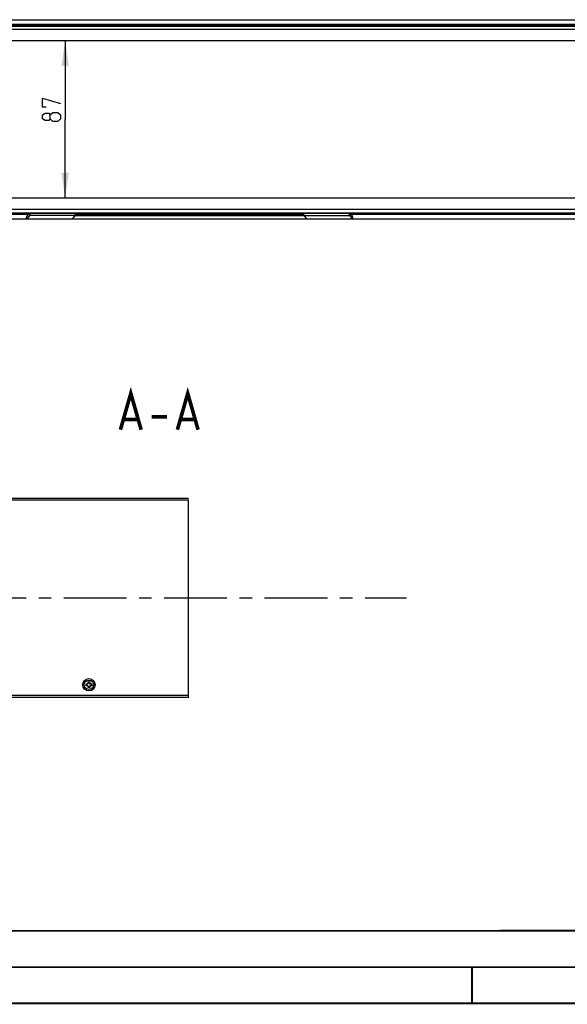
# Model space of a CAD drawing. Header units: millimetres. Extents: x 0 to 420, y 0 to 297.
# Tile 3 of 50: x 148 to 223, y 0 to 136. Entities that reach past the tile are written whole.
import ezdxf

# ---------------------------------------------------------------- set-up
doc = ezdxf.new("R2010")
doc.units = ezdxf.units.MM
doc.header["$LTSCALE"] = 23.1
doc.linetypes.add('CENTER', pattern=[0.6, 0.375, -0.075, 0.075, -0.075])
doc.layers.get('0').update_dxf_attribs({"linetype": 'CONTINUOUS'})
for name, color, linetype in [('02___PRT_ALL_AXES', 7, 'CONTINUOUS'), ('02__ASM_ALL_AXES', 7, 'CONTINUOUS'), ('DIM_PILOTEES', 7, 'CONTINUOUS')]:
    doc.layers.add(name, color=color, linetype=linetype)
doc.styles.get("Standard").update_dxf_attribs({"font": 'txt', "width": 0.7})
doc.dimstyles.new('DIMSTYLE_7', dxfattribs={"dimtxt": 2.5, "dimasz": 3.5, "dimexe": 2, "dimexo": 0, "dimtad": 1, "dimlfac": 4, "dimdsep": 46, "dimtxsty": 'Standard', "dimblk": '_FILLED', "dimblk1": '_FILLED', "dimblk2": '_FILLED', "dimcen": 0.09, "dimazin": 2, "dimtp": 0.3, "dimtm": 0.3, "dimtfac": 1, "dimtofl": 0, "dimtmove": 0, "dimatfit": 3, "dimldrblk": '_FILLED', "dimfxl": 0, "dimtolj": 1, "dimarcsym": 0})
pattern_1 = [(325, (0, 0), (0.09485381, 0.13546528), [])]
pattern_2 = [(45, (0, 0), (-5.9397, 5.9397), [])]

# ---------------------------------------------------------------- blocks, each defined once
blk = doc.blocks.new('_FILLED')
at = {"color": 0, "linetype": 'ByBlock'}
blk.add_solid([(0, 0), (-1, 0.143), (-1, -0.143)], dxfattribs=at)
blk = doc.blocks.new('*D14')
at = {"layer": 'DIM_PILOTEES', "color": 2, "linetype": 'Continuous'}
for p in [(153.85, 132.83), (153.85, 111.08)]:
    blk.add_line(p, (153.85, 121.95), dxfattribs=at)
at = {"layer": 'DIM_PILOTEES', "color": 2, "linetype": 'Continuous', "xscale": 3.5, "yscale": 3.5, "zscale": 3.5}
for p, rotation in [((153.85, 132.83), 90), ((153.85, 111.08), 270)]:
    blk.add_blockref('_FILLED', p, dxfattribs=dict(at, rotation=rotation))
at = {"layer": 'DIM_PILOTEES', "color": 2, "linetype": 'Continuous', "insert": (150.73, 123.63), "char_height": 2.5, "width": 5.8929, "attachment_point": 2, "rotation": 90, "line_spacing_factor": 0.9}
blk.add_mtext('{\\ftxt;\\W0.0001;\\H0.0001;\\~}{\\ftxt;\\W1.5714285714;\\H2.5; }{\\ftxt;\\W0.0001;\\H0.0001;\\~}', dxfattribs=at)

msp = doc.modelspace()

# ---------------------------------------------------------------- hatches: boundary and pattern name
at = {"linetype": 'Continuous'}
h = msp.add_hatch(dxfattribs=at)
h.set_pattern_fill('DEFAULT__13', color=2, scale=8.4, angle=45, style=0, pattern_type=0)
h.set_pattern_definition(pattern_2)
edge = h.paths.add_edge_path()
edge.add_line((170.8949, 59.7052), (170.8949, 42.8302))
edge.add_line((170.8949, 59.7052), (170.8949, 42.8302))
edge.add_line((170.8949, 42.2052), (170.8949, 42.8302))
edge.add_line((170.8949, 42.7052), (170.8949, 42.2052))
edge.add_line((170.8949, 42.7052), (170.8949, 45.0802))
edge.add_line((170.8949, 42.7052), (170.8949, 45.0802))
edge.add_line((170.8949, 42.7052), (170.8949, 42.8302))
edge = h.paths.add_edge_path()
edge.add_line((170.8949, 69.7052), (170.8949, 69.2052))
edge.add_line((170.8949, 67.5802), (170.8949, 69.2052))
edge.add_line((170.8949, 67.5802), (170.8949, 69.2052))
edge.add_line((170.8949, 69.2052), (170.8949, 69.7052))
h = msp.add_hatch(dxfattribs=at)
h.set_pattern_fill('DEFAULT__15', color=2, scale=0.219331, angle=5, style=0, pattern_type=0)
h.set_pattern_definition([(5, (0, 0), (-0.01911595, 0.21849633), [])])
h.paths.add_polyline_path([(170.8949, 69.4552), (170.8949, 42.4552)])
h = msp.add_hatch(dxfattribs=at)
h.set_pattern_fill('DEFAULT__14', color=2, scale=0.911979, angle=245, style=0, pattern_type=0)
h.set_pattern_definition([(245, (0, 0), (0.826534, -0.385419), [])])
edge = h.paths.add_edge_path()
edge.add_line((170.8949, 69.1013), (170.8949, 67.7068))
edge.add_line((170.8949, 67.502), (170.8949, 67.7068))
edge.add_line((170.8949, 67.502), (170.8949, 68.0756))
edge.add_line((170.8949, 68.0756), (170.8949, 67.8708))
edge.add_line((170.8949, 68.6917), (170.8949, 67.8708))
edge.add_line((170.8949, 68.7052), (170.8949, 68.6917))
edge.add_line((170.8949, 68.7052), (170.8949, 69.2052))
edge.add_line((170.8949, 69.2052), (170.8949, 69.1013))
edge = h.paths.add_edge_path()
edge.add_line((170.8949, 61.3831), (170.8949, 60.0563))
edge.add_line((170.8949, 59.5853), (170.8949, 60.0563))
edge.add_line((170.8949, 59.5853), (170.8949, 54.8846))
edge.add_line((170.8949, 59.5853), (170.8949, 54.8846))
edge.add_line((170.8949, 59.5853), (170.8949, 59.6467))
edge.add_line((170.8949, 60.3999), (170.8949, 59.6467))
edge.add_line((170.8949, 60.6047), (170.8949, 60.3999))
edge.add_line((170.8949, 60.6047), (170.8949, 61.1783))
edge.add_line((170.8949, 61.1783), (170.8949, 61.3831))
h = msp.add_hatch(dxfattribs=at)
h.set_pattern_fill('DEFAULT__1', color=2, scale=2.143649, angle=285, style=0, pattern_type=0)
h.set_pattern_definition([(285, (0, 0), (2.070606, 0.554817), [])])
edge = h.paths.add_edge_path()
edge.add_line((170.8949, 42.9552), (170.8949, 43.4925))
edge.add_line((170.8949, 43.4925), (170.8949, 43.8243))
edge.add_line((170.8949, 44.1943), (170.8949, 43.8243))
edge.add_line((170.8949, 46.4893), (170.8949, 44.1943))
edge.add_line((170.8949, 46.4893), (170.8949, 46.6398))
edge.add_line((170.8949, 46.6398), (170.8949, 46.646))
edge.add_line((170.8949, 46.646), (170.8949, 44.4894))
edge.add_line((170.8949, 44.4894), (170.8949, 44.3035))
edge.add_line((170.8949, 43.9897), (170.8949, 44.3035))
edge.add_line((170.8949, 43.4752), (170.8949, 43.9897))
edge.add_line((170.8949, 43.9881), (170.8949, 43.4752))
edge.add_line((170.8949, 44.2052), (170.8949, 43.9881))
edge.add_line((170.8949, 43.466), (170.8949, 44.2052))
edge.add_line((170.8949, 43.4599), (170.8949, 43.466))
edge.add_line((170.8949, 43.4599), (170.8949, 43.9721))
edge.add_line((170.8949, 43.5459), (170.8949, 43.9721))
edge.add_line((170.8949, 43.4562), (170.8949, 43.5461))
edge.add_line((170.8949, 43.4552), (170.8949, 43.4562))
edge.add_line((170.8949, 43.4552), (170.8949, 43.0314))
edge.add_line((170.8949, 42.9564), (170.8949, 43.0314))
edge = h.paths.add_edge_path()
edge.add_line((170.8949, 68.0862), (170.8949, 68.418))
edge.add_line((170.8949, 68.418), (170.8949, 68.9552))
edge.add_line((170.8949, 68.9552), (170.8949, 68.8302))
edge.add_line((170.8949, 68.8302), (170.8949, 68.4552))
edge.add_line((170.8949, 68.4543), (170.8949, 68.4552))
edge.add_line((170.8949, 68.3646), (170.8949, 68.4543))
edge.add_line((170.8949, 67.9384), (170.8949, 68.3646))
edge.add_line((170.8949, 67.9384), (170.8949, 68.4506))
edge.add_line((170.8949, 68.4506), (170.8949, 68.4445))
edge.add_line((170.8949, 67.7052), (170.8949, 68.4445))
edge.add_line((170.8949, 67.9224), (170.8949, 67.7052))
edge.add_line((170.8949, 68.4353), (170.8949, 67.9224))
edge.add_line((170.8949, 67.9208), (170.8949, 68.4353))
edge.add_line((170.8949, 67.607), (170.8949, 67.9208))
edge.add_line((170.8949, 67.607), (170.8949, 67.4211))
edge.add_line((170.8949, 67.4211), (170.8949, 65.2644))
edge.add_line((170.8949, 65.2707), (170.8949, 65.2644))
edge.add_line((170.8949, 65.4212), (170.8949, 65.2707))
edge.add_line((170.8949, 67.7162), (170.8949, 65.4212))
edge.add_line((170.8949, 68.0862), (170.8949, 67.7162))
edge = h.paths.add_edge_path()
edge.add_line((170.8949, 64.1325), (170.8949, 63.8221))
edge.add_line((170.8949, 64.1325), (170.8949, 64.2355))
edge.add_line((170.8949, 64.2355), (170.8949, 64.2426))
edge.add_line((170.8949, 64.2426), (170.8949, 63.6697))
edge.add_line((170.8949, 63.676), (170.8949, 63.6697))
edge.add_line((170.8949, 63.676), (170.8949, 63.8221))
edge = h.paths.add_edge_path()
edge.add_line((170.8949, 62.5236), (170.8949, 62.2221))
edge.add_line((170.8949, 62.631), (170.8949, 62.5236))
edge.add_line((170.8949, 62.631), (170.8949, 62.6552))
edge.add_line((170.8949, 62.6552), (170.8949, 62.0552))
edge.add_line((170.8949, 62.0803), (170.8949, 62.0552))
edge.add_line((170.8949, 62.0803), (170.8949, 62.2221))
edge = h.paths.add_edge_path()
edge.add_line((170.8949, 60.9158), (170.8949, 60.6211))
edge.add_line((170.8949, 61.0275), (170.8949, 60.9158))
edge.add_line((170.8949, 61.0275), (170.8949, 61.0552))
edge.add_line((170.8949, 61.0552), (170.8949, 50.8552))
edge.add_line((170.8949, 50.883), (170.8949, 50.8552))
edge.add_line((170.8949, 50.883), (170.8949, 50.9947))
edge.add_line((170.8949, 51.2894), (170.8949, 50.9947))
edge.add_line((170.8949, 51.4269), (170.8949, 51.2894))
edge.add_line((170.8949, 51.4269), (170.8949, 51.4465))
edge.add_line((170.8949, 52.464), (170.8949, 51.4465))
edge.add_line((170.8949, 52.4855), (170.8949, 52.464))
edge.add_line((170.8949, 52.4855), (170.8949, 52.6015))
edge.add_line((170.8949, 52.8914), (170.8949, 52.6015))
edge.add_line((170.8949, 52.8914), (170.8949, 53.0246))
edge.add_line((170.8949, 53.0246), (170.8949, 53.0465))
edge.add_line((170.8949, 54.064), (170.8949, 53.0465))
edge.add_line((170.8949, 54.078), (170.8949, 54.064))
edge.add_line((170.8949, 54.078), (170.8949, 54.203))
edge.add_line((170.8949, 54.5075), (170.8949, 54.203))
edge.add_line((170.8949, 54.6325), (170.8949, 54.5075))
edge.add_line((170.8949, 54.6325), (170.8949, 54.6465))
edge.add_line((170.8949, 55.664), (170.8949, 54.6465))
edge.add_line((170.8949, 55.678), (170.8949, 55.664))
edge.add_line((170.8949, 55.678), (170.8949, 55.803))
edge.add_line((170.8949, 56.1075), (170.8949, 55.803))
edge.add_line((170.8949, 56.2325), (170.8949, 56.1075))
edge.add_line((170.8949, 56.2325), (170.8949, 56.2465))
edge.add_line((170.8949, 57.264), (170.8949, 56.2465))
edge.add_line((170.8949, 57.278), (170.8949, 57.264))
edge.add_line((170.8949, 57.278), (170.8949, 57.403))
edge.add_line((170.8949, 57.7075), (170.8949, 57.403))
edge.add_line((170.8949, 57.8325), (170.8949, 57.7075))
edge.add_line((170.8949, 57.8325), (170.8949, 57.8465))
edge.add_line((170.8949, 58.864), (170.8949, 57.8465))
edge.add_line((170.8949, 58.8859), (170.8949, 58.864))
edge.add_line((170.8949, 58.8859), (170.8949, 59.0191))
edge.add_line((170.8949, 59.309), (170.8949, 59.0191))
edge.add_line((170.8949, 59.425), (170.8949, 59.309))
edge.add_line((170.8949, 59.425), (170.8949, 59.4465))
edge.add_line((170.8949, 60.464), (170.8949, 59.4465))
edge.add_line((170.8949, 60.4836), (170.8949, 60.464))
edge.add_line((170.8949, 60.4836), (170.8949, 60.6211))
edge = h.paths.add_edge_path()
edge.add_line((170.8949, 49.6884), (170.8949, 49.3869))
edge.add_line((170.8949, 49.8302), (170.8949, 49.6884))
edge.add_line((170.8949, 49.8302), (170.8949, 49.8552))
edge.add_line((170.8949, 49.8552), (170.8949, 49.2552))
edge.add_line((170.8949, 49.2795), (170.8949, 49.2552))
edge.add_line((170.8949, 49.2795), (170.8949, 49.3869))
edge = h.paths.add_edge_path()
edge.add_line((170.8949, 48.0884), (170.8949, 47.778))
edge.add_line((170.8949, 48.2345), (170.8949, 48.0884))
edge.add_line((170.8949, 48.2345), (170.8949, 48.2408))
edge.add_line((170.8949, 48.2408), (170.8949, 47.6679))
edge.add_line((170.8949, 47.675), (170.8949, 47.6679))
edge.add_line((170.8949, 47.778), (170.8949, 47.675))
h = msp.add_hatch(dxfattribs=at)
h.set_pattern_fill('DEFAULT__18', color=2, scale=2.400954, angle=45, style=0, pattern_type=0)
h.set_pattern_definition([(45, (0, 0), (-1.69773, 1.69773), [])])
edge = h.paths.add_edge_path()
edge.add_line((170.8949, 44.7277), (170.8949, 45.0798))
edge.add_line((170.8949, 45.4548), (170.8949, 45.0798))
edge.add_line((170.8949, 46.1552), (170.8949, 45.4548))
edge.add_line((170.8949, 46.5302), (170.8949, 46.1552))
edge.add_line((170.8949, 46.5302), (170.8949, 46.6548))
edge.add_line((170.8949, 47.0298), (170.8949, 46.6548))
edge.add_line((170.8949, 47.7302), (170.8949, 47.0298))
edge.add_line((170.8949, 48.1052), (170.8949, 47.7302))
edge.add_line((170.8949, 48.1052), (170.8949, 47.7688))
edge.add_line((170.8949, 47.7688), (170.8949, 44.2552))
edge.add_line((170.8949, 44.2552), (170.8949, 44.0052))
edge.add_line((170.8949, 44.1619), (170.8949, 44.0052))
edge.add_line((170.8949, 44.7102), (170.8949, 44.1619))
edge.add_line((170.8949, 43.5802), (170.8949, 44.709))
edge.add_line((170.8949, 43.5802), (170.8949, 43.0802))
edge.add_line((170.8949, 42.9552), (170.8949, 43.0802))
edge.add_line((170.8949, 42.9552), (170.8949, 43.2316))
edge.add_line((170.8949, 43.2316), (170.8949, 43.317))
edge.add_line((170.8949, 43.4552), (170.8949, 43.317))
edge.add_line((170.8949, 43.455), (170.8949, 43.4561))
edge.add_line((170.8949, 43.4557), (170.8949, 43.4553))
edge.add_line((170.8949, 43.5807), (170.8949, 43.4557))
edge.add_line((170.8949, 44.4777), (170.8949, 43.5807))
edge.add_line((170.8949, 44.7277), (170.8949, 44.4777))
edge.add_line((170.8949, 44.2477), (170.8949, 43.4227))
edge.add_line((170.8949, 44.1925), (170.8949, 44.2477))
edge = h.paths.add_edge_path()
edge.add_line((170.8949, 49.6802), (170.8949, 49.8048))
edge.add_line((170.8949, 50.1798), (170.8949, 49.8048))
edge.add_line((170.8949, 50.8802), (170.8949, 50.1798))
edge.add_line((170.8949, 51.2552), (170.8949, 50.8802))
edge.add_line((170.8949, 51.2552), (170.8949, 51.3798))
edge.add_line((170.8949, 51.7548), (170.8949, 51.3798))
edge.add_line((170.8949, 52.4552), (170.8949, 51.7548))
edge.add_line((170.8949, 52.8302), (170.8949, 52.4552))
edge.add_line((170.8949, 52.8302), (170.8949, 52.9548))
edge.add_line((170.8949, 53.3298), (170.8949, 52.9548))
edge.add_line((170.8949, 54.0302), (170.8949, 53.3298))
edge.add_line((170.8949, 54.4052), (170.8949, 54.0302))
edge.add_line((170.8949, 54.4052), (170.8949, 54.5298))
edge.add_line((170.8949, 54.9048), (170.8949, 54.5298))
edge.add_line((170.8949, 55.6052), (170.8949, 54.9048))
edge.add_line((170.8949, 55.9802), (170.8949, 55.6052))
edge.add_line((170.8949, 55.9802), (170.8949, 56.1048))
edge.add_line((170.8949, 56.4798), (170.8949, 56.1048))
edge.add_line((170.8949, 57.1802), (170.8949, 56.4798))
edge.add_line((170.8949, 57.5552), (170.8949, 57.1802))
edge.add_line((170.8949, 57.5552), (170.8949, 57.6798))
edge.add_line((170.8949, 58.0548), (170.8949, 57.6798))
edge.add_line((170.8949, 58.7552), (170.8949, 58.0548))
edge.add_line((170.8949, 59.1302), (170.8949, 58.7552))
edge.add_line((170.8949, 59.1302), (170.8949, 59.2548))
edge.add_line((170.8949, 59.6298), (170.8949, 59.2548))
edge.add_line((170.8949, 60.3302), (170.8949, 59.6298))
edge.add_line((170.8949, 60.7052), (170.8949, 60.3302))
edge.add_line((170.8949, 60.7052), (170.8949, 60.8298))
edge.add_line((170.8949, 61.2048), (170.8949, 60.8298))
edge.add_line((170.8949, 61.9052), (170.8949, 61.2048))
edge.add_line((170.8949, 62.2802), (170.8949, 61.9052))
edge.add_line((170.8949, 62.2802), (170.8949, 62.4048))
edge.add_line((170.8949, 62.7798), (170.8949, 62.4048))
edge.add_line((170.8949, 63.4802), (170.8949, 62.7798))
edge.add_line((170.8949, 63.8552), (170.8949, 63.4802))
edge.add_line((170.8949, 63.8552), (170.8949, 63.9798))
edge.add_line((170.8949, 64.3548), (170.8949, 63.9798))
edge.add_line((170.8949, 65.0552), (170.8949, 64.3548))
edge.add_line((170.8949, 65.4302), (170.8949, 65.0552))
edge.add_line((170.8949, 65.4302), (170.8949, 65.5548))
edge.add_line((170.8949, 65.9298), (170.8949, 65.5548))
edge.add_line((170.8949, 66.6302), (170.8949, 65.9298))
edge.add_line((170.8949, 67.0052), (170.8949, 66.6302))
edge.add_line((170.8949, 67.0052), (170.8949, 67.1827))
edge.add_line((170.8949, 67.1827), (170.8949, 67.4327))
edge.add_line((170.8949, 68.3298), (170.8949, 67.4327))
edge.add_line((170.8949, 68.4548), (170.8949, 68.3298))
edge.add_line((170.8949, 68.4552), (170.8949, 68.4548))
edge.add_line((170.8949, 68.4544), (170.8949, 68.4555))
edge.add_line((170.8949, 68.4552), (170.8949, 68.5934))
edge.add_line((170.8949, 68.5934), (170.8949, 68.6789))
edge.add_line((170.8949, 68.9552), (170.8949, 68.6789))
edge.add_line((170.8949, 68.9552), (170.8949, 68.8302))
edge.add_line((170.8949, 68.3302), (170.8949, 68.8302))
edge.add_line((170.8949, 67.2015), (170.8949, 68.3302))
edge.add_line((170.8949, 67.2002), (170.8949, 67.7486))
edge.add_line((170.8949, 67.9052), (170.8949, 67.7486))
edge.add_line((170.8949, 67.6552), (170.8949, 67.9052))
edge.add_line((170.8949, 67.6552), (170.8949, 48.7935))
edge.add_line((170.8949, 48.7935), (170.8949, 48.2298))
edge.add_line((170.8949, 48.6048), (170.8949, 48.2298))
edge.add_line((170.8949, 49.3052), (170.8949, 48.6048))
edge.add_line((170.8949, 49.6802), (170.8949, 49.3052))
edge.add_line((170.8949, 68.4877), (170.8949, 67.6627))
edge.add_line((170.8949, 67.6627), (170.8949, 67.718))
edge = h.paths.add_edge_path()
edge.add_line((170.8949, 44.2303), (170.8949, 43.4858))
edge.add_line((170.8949, 44.2303), (170.8949, 44.4777))
edge.add_line((170.8949, 44.4777), (170.8949, 43.6031))
edge.add_line((170.8949, 43.4781), (170.8949, 43.6031))
edge.add_line((170.8949, 43.4858), (170.8949, 43.4781))
h.paths.add_polyline_path([(170.8949, 44.709), (170.8949, 43.5802)])
h.paths.add_polyline_path([(170.8949, 68.3302), (170.8949, 67.2015)])
edge = h.paths.add_edge_path()
edge.add_line((170.8949, 67.4327), (170.8949, 67.6802))
edge.add_line((170.8949, 68.4247), (170.8949, 67.6802))
edge.add_line((170.8949, 68.4323), (170.8949, 68.4247))
edge.add_line((170.8949, 68.3074), (170.8949, 68.4323))
edge.add_line((170.8949, 68.3074), (170.8949, 67.4327))
h = msp.add_hatch(dxfattribs=at)
h.set_pattern_fill('DEFAULT__20', color=2, scale=8.4, angle=45, style=0, pattern_type=0)
h.set_pattern_definition(pattern_2)
edge = h.paths.add_edge_path()
edge.add_line((170.8949, 68.3302), (170.8949, 68.8302))
edge.add_line((170.8949, 68.4052), (170.8949, 68.8302))
edge.add_line((170.8949, 68.3302), (170.8949, 68.4052))
edge = h.paths.add_edge_path()
edge.add_line((170.8949, 68.3302), (170.8949, 68.4052))
edge.add_line((170.8949, 68.4052), (170.8949, 68.8302))
edge.add_line((170.8949, 68.4552), (170.8949, 68.8302))
edge.add_line((170.8949, 68.3302), (170.8949, 68.4552))
edge = h.paths.add_edge_path()
edge.add_line((170.8949, 68.3302), (170.8949, 68.4552))
edge.add_line((170.8949, 68.4552), (170.8949, 68.8302))
edge.add_line((170.8949, 68.3302), (170.8949, 68.8302))
edge.add_line((170.8949, 68.3302), (170.8949, 66.8302))
edge.add_line((170.8949, 68.3302), (170.8949, 66.8302))
h = msp.add_hatch(dxfattribs=at)
h.set_pattern_fill('DEFAULT__27', color=2, scale=0.178468, angle=165, style=0, pattern_type=0)
h.set_pattern_definition([(165, (0, 0), (-0.04619084, -0.17238657), [])])
edge = h.paths.add_edge_path()
edge.add_line((170.8949, 68.8302), (170.8949, 68.8188))
edge.add_line((170.8949, 68.3417), (170.8949, 68.8188))
edge.add_line((170.8949, 68.3302), (170.8949, 68.3417))
edge.add_line((170.8949, 68.3302), (170.8949, 68.3417))
edge.add_line((170.8949, 68.3417), (170.8949, 68.8188))
edge.add_line((170.8949, 68.8302), (170.8949, 68.8188))
edge.add_line((170.8949, 68.8302), (170.8949, 68.7552))
edge.add_line((170.8949, 68.2552), (170.8949, 68.7552))
edge.add_line((170.8949, 68.2552), (170.8949, 66.8302))
edge.add_line((170.8949, 68.2552), (170.8949, 66.8302))
edge.add_line((170.8949, 68.2552), (170.8949, 68.7552))
edge.add_line((170.8949, 68.8302), (170.8949, 68.7552))
h = msp.add_hatch(dxfattribs=at)
h.set_pattern_fill('DEFAULT__29', color=2, scale=0.139747, angle=205, style=0, pattern_type=0)
h.set_pattern_definition([(205, (0, 0), (0.05905956, -0.12665363), [])])
edge = h.paths.add_edge_path()
edge.add_line((170.8949, 67.3302), (170.8949, 68.1927))
edge.add_line((170.8949, 68.1927), (170.8949, 68.3927))
edge.add_line((170.8949, 68.3927), (170.8949, 68.4177))
edge.add_line((170.8949, 68.4177), (170.8949, 68.799))
edge.add_line((170.8949, 68.799), (170.8949, 68.8302))
edge.add_line((170.8949, 68.8302), (170.8949, 68.5131))
edge.add_line((170.8949, 68.4681), (170.8949, 68.5131))
edge.add_line((170.8949, 68.4677), (170.8949, 68.4681))
edge.add_line((170.8949, 68.4681), (170.8949, 68.4677))
edge.add_line((170.8949, 68.4681), (170.8949, 68.5131))
edge.add_line((170.8949, 68.5131), (170.8949, 68.8302))
edge.add_line((170.8949, 68.799), (170.8949, 68.8302))
edge.add_line((170.8949, 68.4177), (170.8949, 68.799))
edge.add_line((170.8949, 68.3927), (170.8949, 68.4177))
edge.add_line((170.8949, 68.1927), (170.8949, 68.3927))
edge.add_line((170.8949, 67.3302), (170.8949, 68.1927))
h = msp.add_hatch(dxfattribs=at)
h.set_pattern_fill('DEFAULT__21', color=2, scale=0.124075, angle=165, style=0, pattern_type=0)
h.set_pattern_definition([(165, (0, 0), (-0.03211294, -0.11984713), [])])
h.paths.add_polyline_path([(170.8949, 67.3302), (170.8949, 68.3302)])
h.paths.add_polyline_path([(170.8949, 68.3302), (170.8949, 67.3302)])
h = msp.add_hatch(dxfattribs=at)
h.set_pattern_fill('DEFAULT__23', color=2, scale=8.4, angle=45, style=0, pattern_type=0)
h.set_pattern_definition(pattern_2)
edge = h.paths.add_edge_path()
edge.add_line((170.8949, 68.2052), (170.8949, 43.7052))
edge.add_line((170.8949, 68.2052), (170.8949, 43.7052))
h = msp.add_hatch(dxfattribs=at)
h.set_pattern_fill('DEFAULT__12', color=2, scale=8.4, angle=45, style=0, pattern_type=0)
h.set_pattern_definition(pattern_2)
edge = h.paths.add_edge_path()
edge.add_line((170.8949, 67.6566), (170.8949, 61.4333))
edge.add_line((170.8949, 61.4333), (170.8949, 61.3636))
edge.add_line((170.8949, 61.1998), (170.8949, 61.3636))
edge.add_line((170.8949, 61.1998), (170.8949, 60.9417))
edge.add_line((170.8949, 60.9417), (170.8949, 60.8721))
edge.add_line((170.8949, 60.8721), (170.8949, 60.7082))
edge.add_line((170.8949, 67.5625), (170.8949, 60.7082))
edge.add_line((170.8949, 67.7263), (170.8949, 67.5625))
edge.add_line((170.8949, 67.7476), (170.8949, 67.7263))
edge.add_line((170.8949, 67.7386), (170.8949, 67.4805))
edge.add_line((170.8949, 67.4805), (170.8949, 67.6443))
edge.add_line((170.8949, 67.6656), (170.8949, 67.6443))
h = msp.add_hatch(dxfattribs=at)
h.set_pattern_fill('DEFAULT__16', color=2, scale=8.4, angle=45, style=0, pattern_type=0)
h.set_pattern_definition(pattern_2)
edge = h.paths.add_edge_path()
edge.add_line((170.8949, 59.7856), (170.8949, 67.027))
edge.add_line((170.8949, 59.7856), (170.8949, 59.9879))
edge.add_line((170.8949, 59.9879), (170.8949, 59.7993))
edge.add_line((170.8949, 59.3847), (170.8949, 59.7993))
edge.add_line((170.8949, 59.3847), (170.8949, 59.8268))
edge.add_line((170.8949, 59.3023), (170.8949, 59.8268))
edge.add_line((170.8949, 59.3023), (170.8949, 59.4532))
edge.add_line((170.8949, 59.8728), (170.8949, 59.4532))
edge.add_line((170.8949, 59.8728), (170.8949, 66.3255))
edge.add_line((170.8949, 66.3255), (170.8949, 65.9259))
edge.add_line((170.8949, 65.9259), (170.8949, 66.0768))
edge.add_line((170.8949, 66.0768), (170.8949, 66.5763))
edge.add_line((170.8949, 66.5763), (170.8949, 67.0183))
edge.add_line((170.8949, 67.0183), (170.8949, 67.4229))
edge.add_line((170.8949, 67.4229), (170.8949, 67.2343))
edge.add_line((170.8949, 67.027), (170.8949, 67.2343))
h = msp.add_hatch(dxfattribs=at)
h.set_pattern_fill('DEFAULT__17', color=2, scale=8.4, angle=45, style=0, pattern_type=0)
h.set_pattern_definition(pattern_2)
edge = h.paths.add_edge_path()
edge.add_line((170.8949, 66.9912), (170.8949, 59.8215))
edge.add_line((170.8949, 66.9912), (170.8949, 67.413))
edge.add_line((170.8949, 67.413), (170.8949, 66.9255))
edge.add_line((170.8949, 66.9153), (170.8949, 66.9255))
edge.add_line((170.8949, 66.9153), (170.8949, 60.7206))
edge.add_line((170.8949, 60.7206), (170.8949, 60.7309))
edge.add_line((170.8949, 60.7309), (170.8949, 60.2433))
edge.add_line((170.8949, 59.8215), (170.8949, 60.2433))
h = msp.add_hatch(dxfattribs=at)
h.set_pattern_fill('DEFAULT__7', color=2, scale=1.674731, angle=205, style=0, pattern_type=0)
h.set_pattern_definition([(205, (0, 0), (0.707772, -1.517822), [])])
edge = h.paths.add_edge_path()
edge.add_line((170.8949, 45.579), (170.8949, 47.079))
edge.add_line((170.8949, 45.579), (170.8949, 47.079))
edge.add_line((170.8949, 45.579), (170.8949, 45.204))
edge.add_line((170.8949, 45.204), (170.8949, 45.579))
edge = h.paths.add_edge_path()
edge.add_line((170.8949, 47.829), (170.8949, 64.079))
edge.add_line((170.8949, 47.829), (170.8949, 64.079))
edge = h.paths.add_edge_path()
edge.add_line((170.8949, 64.829), (170.8949, 66.329))
edge.add_line((170.8949, 66.704), (170.8949, 66.329))
edge.add_line((170.8949, 66.329), (170.8949, 66.704))
edge.add_line((170.8949, 64.829), (170.8949, 66.329))
h = msp.add_hatch(dxfattribs=at)
h.set_pattern_fill('DEFAULT__2', color=2, scale=1.419846, angle=45, style=0, pattern_type=0)
h.set_pattern_definition([(45, (0, 0), (-1.003983, 1.003983), [])])
edge = h.paths.add_edge_path()
edge.add_line((170.8949, 65.8302), (170.8949, 65.5802))
edge.add_line((170.8949, 65.8302), (170.8949, 65.5802))
edge.add_line((170.8949, 65.8302), (170.8949, 65.9552))
edge.add_line((170.8949, 65.8302), (170.8949, 65.9552))
edge = h.paths.add_edge_path()
edge.add_line((170.8949, 46.3302), (170.8949, 46.0802))
edge.add_line((170.8949, 46.0802), (170.8949, 45.9552))
edge.add_line((170.8949, 46.0802), (170.8949, 45.9552))
edge.add_line((170.8949, 46.3302), (170.8949, 46.0802))
edge = h.paths.add_edge_path()
edge.add_line((170.8949, 60.5802), (170.8949, 51.3302))
edge.add_line((170.8949, 60.8302), (170.8949, 60.5802))
edge.add_line((170.8949, 60.8302), (170.8949, 59.3302))
edge.add_line((170.8949, 60.8302), (170.8949, 59.3302))
edge.add_line((170.8949, 64.9552), (170.8949, 60.8302))
edge.add_line((170.8949, 64.9578), (170.8949, 64.9552))
edge.add_line((170.8949, 60.8302), (170.8949, 64.9578))
edge.add_line((170.8949, 60.5802), (170.8949, 60.8302))
edge.add_line((170.8949, 60.5802), (170.8949, 51.3302))
edge.add_line((170.8949, 51.3302), (170.8949, 51.0802))
edge.add_line((170.8949, 52.5802), (170.8949, 51.0802))
edge.add_line((170.8949, 52.5802), (170.8949, 51.0802))
edge.add_line((170.8949, 51.0802), (170.8949, 51.3302))
h = msp.add_hatch(dxfattribs=at)
h.set_pattern_fill('DEFAULT__4', color=2, scale=1.535959, angle=85, style=0, pattern_type=0)
h.set_pattern_definition([(85, (0, 0), (-1.530115, 0.133868), [])])
edge = h.paths.add_edge_path()
edge.add_line((170.8949, 45.9552), (170.8949, 47.0177))
edge.add_line((170.8949, 45.9552), (170.8949, 46.7052))
edge.add_line((170.8949, 46.7052), (170.8949, 46.7227))
edge.add_line((170.8949, 46.7227), (170.8949, 46.8477))
edge.add_line((170.8949, 47.1427), (170.8949, 46.8477))
edge.add_line((170.8949, 47.1427), (170.8949, 47.0177))
edge = h.paths.add_edge_path()
edge.add_line((170.8949, 47.8927), (170.8949, 49.0177))
edge.add_line((170.8949, 47.8927), (170.8949, 47.7677))
edge.add_line((170.8949, 48.4701), (170.8949, 47.7677))
edge.add_line((170.8949, 48.4701), (170.8949, 48.5812))
edge.add_line((170.8949, 48.5812), (170.8949, 49.0177))
edge = h.paths.add_edge_path()
edge.add_line((170.8949, 49.6427), (170.8949, 62.2677))
edge.add_line((170.8949, 49.6427), (170.8949, 62.2677))
edge = h.paths.add_edge_path()
edge.add_line((170.8949, 62.8927), (170.8949, 64.0177))
edge.add_line((170.8949, 62.8927), (170.8949, 63.3293))
edge.add_line((170.8949, 63.4404), (170.8949, 63.3293))
edge.add_line((170.8949, 64.1427), (170.8949, 63.4404))
edge.add_line((170.8949, 64.1427), (170.8949, 64.0177))
edge = h.paths.add_edge_path()
edge.add_line((170.8949, 64.8927), (170.8949, 65.9552))
edge.add_line((170.8949, 64.8927), (170.8949, 64.7677))
edge.add_line((170.8949, 65.0628), (170.8949, 64.7677))
edge.add_line((170.8949, 65.1878), (170.8949, 65.0628))
edge.add_line((170.8949, 65.2052), (170.8949, 65.1878))
edge.add_line((170.8949, 65.2052), (170.8949, 65.9552))
h = msp.add_hatch(dxfattribs=at)
h.set_pattern_fill('DEFAULT__3', color=2, scale=0.729326, angle=165, style=0, pattern_type=0)
h.set_pattern_definition([(165, (0, 0), (-0.1887635, -0.704475), [])])
edge = h.paths.add_edge_path()
edge.add_line((170.8949, 46.3277), (170.8949, 46.6402))
edge.add_line((170.8949, 46.3277), (170.8949, 46.6402))
edge = h.paths.add_edge_path()
edge.add_line((170.8949, 48.2652), (170.8949, 63.6402))
edge.add_line((170.8949, 63.2943), (170.8949, 63.6402))
edge.add_line((170.8949, 63.1694), (170.8949, 63.2943))
edge.add_line((170.8949, 63.1694), (170.8949, 63.0873))
edge.add_line((170.8949, 48.8182), (170.8949, 63.0873))
edge.add_line((170.8949, 48.7361), (170.8949, 48.8182))
edge.add_line((170.8949, 48.7361), (170.8949, 48.6112))
edge.add_line((170.8949, 48.2652), (170.8949, 48.6112))
edge = h.paths.add_edge_path()
edge.add_line((170.8949, 65.2652), (170.8949, 65.5777))
edge.add_line((170.8949, 65.2652), (170.8949, 65.5777))
h = msp.add_hatch(dxfattribs=at)
h.set_pattern_fill('DEFAULT__8', color=2, scale=0.165373, angle=325, style=0, pattern_type=0)
h.set_pattern_definition(pattern_1)
edge = h.paths.add_edge_path()
edge.add_line((170.8949, 63.8211), (170.8949, 64.054))
edge.add_line((170.8949, 64.079), (170.8949, 64.054))
edge.add_line((170.8949, 64.829), (170.8949, 64.079))
edge.add_line((170.8949, 64.829), (170.8949, 64.854))
edge.add_line((170.8949, 64.854), (170.8949, 65.0869))
edge.add_line((170.8949, 65.1369), (170.8949, 65.0869))
edge.add_line((170.8949, 65.1091), (170.8949, 65.1367))
edge.add_line((170.8949, 65.1091), (170.8949, 65.05))
edge.add_line((170.8949, 65.05), (170.8949, 64.976))
edge.add_line((170.8949, 64.9466), (170.8949, 64.976))
edge.add_line((170.8949, 64.9063), (170.8949, 64.9466))
edge.add_line((170.8949, 64.8815), (170.8949, 64.9063))
edge.add_line((170.8949, 64.0265), (170.8949, 64.8815))
edge.add_line((170.8949, 64.0265), (170.8949, 64.0016))
edge.add_line((170.8949, 64.0016), (170.8949, 63.9614))
edge.add_line((170.8949, 63.932), (170.8949, 63.9614))
edge.add_line((170.8949, 63.858), (170.8949, 63.932))
edge.add_line((170.8949, 63.7989), (170.8949, 63.858))
edge.add_line((170.8949, 63.7989), (170.8949, 63.7713))
edge.add_line((170.8949, 63.7711), (170.8949, 63.8211))
h = msp.add_hatch(dxfattribs=at)
h.set_pattern_fill('DEFAULT__5', color=2, scale=0.408224, angle=205, style=0, pattern_type=0)
h.set_pattern_definition([(205, (0, 0), (0.17252295, -0.3699767), [])])
edge = h.paths.add_edge_path()
edge.add_line((170.8949, 49.7302), (170.8949, 62.1802))
edge.add_line((170.8949, 49.7302), (170.8949, 62.1802))
h = msp.add_hatch(dxfattribs=at)
h.set_pattern_fill('DEFAULT__6', color=2, scale=0.422167, angle=205, style=0, pattern_type=0)
h.set_pattern_definition([(205, (0, 0), (0.1784156, -0.3826135), [])])
edge = h.paths.add_edge_path()
edge.add_line((170.8949, 49.7302), (170.8949, 62.1802))
edge.add_line((170.8949, 49.7302), (170.8949, 62.1802))
h = msp.add_hatch(dxfattribs=at)
h.set_pattern_fill('DEFAULT__10', color=2, scale=0.165475, angle=245, style=0, pattern_type=0)
h.set_pattern_definition([(245, (0, 0), (0.14997134, -0.06993278), [])])
edge = h.paths.add_edge_path()
edge.add_line((170.8949, 49.9632), (170.8949, 49.7302))
edge.add_line((170.8949, 49.7052), (170.8949, 49.7302))
edge.add_line((170.8949, 48.9552), (170.8949, 49.7052))
edge.add_line((170.8949, 48.9302), (170.8949, 48.9552))
edge.add_line((170.8949, 48.9302), (170.8949, 48.6973))
edge.add_line((170.8949, 48.6474), (170.8949, 48.6973))
edge.add_line((170.8949, 48.6751), (170.8949, 48.6475))
edge.add_line((170.8949, 48.7342), (170.8949, 48.6751))
edge.add_line((170.8949, 48.7342), (170.8949, 48.8083))
edge.add_line((170.8949, 48.8377), (170.8949, 48.8083))
edge.add_line((170.8949, 48.8779), (170.8949, 48.8377))
edge.add_line((170.8949, 48.9028), (170.8949, 48.8779))
edge.add_line((170.8949, 49.7577), (170.8949, 48.9028))
edge.add_line((170.8949, 49.7577), (170.8949, 49.7826))
edge.add_line((170.8949, 49.7826), (170.8949, 49.8228))
edge.add_line((170.8949, 49.8522), (170.8949, 49.8228))
edge.add_line((170.8949, 49.8522), (170.8949, 49.9263))
edge.add_line((170.8949, 49.9853), (170.8949, 49.9263))
edge.add_line((170.8949, 50.013), (170.8949, 49.9853))
edge.add_line((170.8949, 49.9632), (170.8949, 50.0131))
h = msp.add_hatch(dxfattribs=at)
h.set_pattern_fill('DEFAULT__24', color=2, scale=0.177423, angle=205, style=0, pattern_type=0)
h.set_pattern_definition([(205, (0, 0), (0.07498229, -0.16080003), [])])
edge = h.paths.add_edge_path()
edge.add_line((170.8949, 48.9499), (170.8949, 48.7185))
edge.add_line((170.8949, 48.7185), (170.8949, 48.5935))
edge.add_line((170.8949, 48.5935), (170.8949, 47.9689))
edge.add_line((170.8949, 47.9689), (170.8949, 47.8438))
edge.add_line((170.8949, 47.8438), (170.8949, 47.6124))
edge.add_line((170.8949, 47.5937), (170.8949, 47.6124))
edge.add_line((170.8949, 47.5937), (170.8949, 47.6124))
edge.add_line((170.8949, 47.6563), (170.8949, 47.6124))
edge.add_line((170.8949, 47.7813), (170.8949, 47.6563))
edge.add_line((170.8949, 48.781), (170.8949, 47.7813))
edge.add_line((170.8949, 48.9061), (170.8949, 48.781))
edge.add_line((170.8949, 48.9499), (170.8949, 48.9061))
edge.add_line((170.8949, 48.9499), (170.8949, 48.9687))
edge.add_line((170.8949, 48.9499), (170.8949, 48.9687))
h = msp.add_hatch(dxfattribs=at)
h.set_pattern_fill('DEFAULT__25', color=2, scale=8.4, angle=45, style=0, pattern_type=0)
h.set_pattern_definition(pattern_2)
edge = h.paths.add_edge_path()
edge.add_line((170.8949, 48.914), (170.8949, 48.681))
edge.add_line((170.8949, 48.9639), (170.8949, 48.914))
edge.add_line((170.8949, 48.9362), (170.8949, 48.9638))
edge.add_line((170.8949, 48.8771), (170.8949, 48.9362))
edge.add_line((170.8949, 48.8771), (170.8949, 48.8031))
edge.add_line((170.8949, 48.7737), (170.8949, 48.8031))
edge.add_line((170.8949, 48.7335), (170.8949, 48.7737))
edge.add_line((170.8949, 48.7086), (170.8949, 48.7335))
edge.add_line((170.8949, 48.7086), (170.8949, 47.8537))
edge.add_line((170.8949, 47.8537), (170.8949, 47.8288))
edge.add_line((170.8949, 47.8288), (170.8949, 47.7886))
edge.add_line((170.8949, 47.7592), (170.8949, 47.7886))
edge.add_line((170.8949, 47.7592), (170.8949, 47.6852))
edge.add_line((170.8949, 47.6262), (170.8949, 47.6852))
edge.add_line((170.8949, 47.5985), (170.8949, 47.6262))
edge.add_line((170.8949, 47.6483), (170.8949, 47.5984))
edge.add_line((170.8949, 47.8813), (170.8949, 47.6483))
edge.add_line((170.8949, 47.9063), (170.8949, 47.8813))
edge.add_line((170.8949, 47.9063), (170.8949, 48.656))
edge.add_line((170.8949, 48.681), (170.8949, 48.656))
h = msp.add_hatch(dxfattribs=at)
h.set_pattern_fill('DEFAULT__9', color=2, scale=0.165373, angle=325, style=0, pattern_type=0)
h.set_pattern_definition(pattern_1)
edge = h.paths.add_edge_path()
edge.add_line((170.8949, 46.8211), (170.8949, 47.054))
edge.add_line((170.8949, 47.079), (170.8949, 47.054))
edge.add_line((170.8949, 47.829), (170.8949, 47.079))
edge.add_line((170.8949, 47.829), (170.8949, 47.854))
edge.add_line((170.8949, 47.854), (170.8949, 48.0869))
edge.add_line((170.8949, 48.1369), (170.8949, 48.0869))
edge.add_line((170.8949, 48.1091), (170.8949, 48.1367))
edge.add_line((170.8949, 48.1091), (170.8949, 48.05))
edge.add_line((170.8949, 48.05), (170.8949, 47.976))
edge.add_line((170.8949, 47.9466), (170.8949, 47.976))
edge.add_line((170.8949, 47.9063), (170.8949, 47.9466))
edge.add_line((170.8949, 47.8815), (170.8949, 47.9063))
edge.add_line((170.8949, 47.0265), (170.8949, 47.8815))
edge.add_line((170.8949, 47.0265), (170.8949, 47.0016))
edge.add_line((170.8949, 47.0016), (170.8949, 46.9614))
edge.add_line((170.8949, 46.932), (170.8949, 46.9614))
edge.add_line((170.8949, 46.858), (170.8949, 46.932))
edge.add_line((170.8949, 46.7989), (170.8949, 46.858))
edge.add_line((170.8949, 46.7989), (170.8949, 46.7713))
edge.add_line((170.8949, 46.7711), (170.8949, 46.8211))
h = msp.add_hatch(dxfattribs=at)
h.set_pattern_fill('DEFAULT__19', color=2, scale=1.683458, angle=45, style=0, pattern_type=0)
h.set_pattern_definition([(45, (0, 0), (-1.190385, 1.190385), [])])
edge = h.paths.add_edge_path()
edge.add_line((170.8949, 43.5802), (170.8949, 43.5052))
edge.add_line((170.8949, 43.5052), (170.8949, 43.0802))
edge.add_line((170.8949, 43.5802), (170.8949, 43.0802))
edge = h.paths.add_edge_path()
edge.add_line((170.8949, 43.5802), (170.8949, 43.4552))
edge.add_line((170.8949, 43.4552), (170.8949, 43.0802))
edge.add_line((170.8949, 43.5052), (170.8949, 43.0802))
edge.add_line((170.8949, 43.5802), (170.8949, 43.5052))
edge = h.paths.add_edge_path()
edge.add_line((170.8949, 43.5802), (170.8949, 45.0802))
edge.add_line((170.8949, 43.5802), (170.8949, 45.0802))
edge.add_line((170.8949, 43.5802), (170.8949, 43.0802))
edge.add_line((170.8949, 43.4552), (170.8949, 43.0802))
edge.add_line((170.8949, 43.5802), (170.8949, 43.4552))
h = msp.add_hatch(dxfattribs=at)
h.set_pattern_fill('DEFAULT__26', color=2, scale=0.18276, angle=125, style=0, pattern_type=0)
h.set_pattern_definition([(125, (0, 0), (-0.14970829, -0.10482687), [])])
edge = h.paths.add_edge_path()
edge.add_line((170.8949, 43.0802), (170.8949, 43.0917))
edge.add_line((170.8949, 43.5688), (170.8949, 43.0917))
edge.add_line((170.8949, 43.5802), (170.8949, 43.5688))
edge.add_line((170.8949, 43.5802), (170.8949, 43.5688))
edge.add_line((170.8949, 43.5688), (170.8949, 43.0917))
edge.add_line((170.8949, 43.0802), (170.8949, 43.0917))
edge.add_line((170.8949, 43.0802), (170.8949, 43.1552))
edge.add_line((170.8949, 43.6552), (170.8949, 43.1552))
edge.add_line((170.8949, 43.6552), (170.8949, 45.0802))
edge.add_line((170.8949, 43.6552), (170.8949, 45.0802))
edge.add_line((170.8949, 43.6552), (170.8949, 43.1552))
edge.add_line((170.8949, 43.0802), (170.8949, 43.1552))
h = msp.add_hatch(dxfattribs=at)
h.set_pattern_fill('DEFAULT__22', color=2, scale=8.4, angle=45, style=0, pattern_type=0)
h.set_pattern_definition(pattern_2)
h.paths.add_polyline_path([(170.8949, 43.5802), (170.8949, 44.5802)])
h.paths.add_polyline_path([(170.8949, 44.5802), (170.8949, 43.5802)])
h = msp.add_hatch(dxfattribs=at)
h.set_pattern_fill('DEFAULT__28', color=2, scale=0.139747, angle=205, style=0, pattern_type=0)
h.set_pattern_definition([(205, (0, 0), (0.05905948, -0.12665347), [])])
edge = h.paths.add_edge_path()
edge.add_line((170.8949, 44.5802), (170.8949, 43.7177))
edge.add_line((170.8949, 43.7177), (170.8949, 43.5177))
edge.add_line((170.8949, 43.5177), (170.8949, 43.4927))
edge.add_line((170.8949, 43.4927), (170.8949, 43.1115))
edge.add_line((170.8949, 43.1115), (170.8949, 43.0802))
edge.add_line((170.8949, 43.0802), (170.8949, 43.3974))
edge.add_line((170.8949, 43.4423), (170.8949, 43.3974))
edge.add_line((170.8949, 43.4427), (170.8949, 43.4423))
edge.add_line((170.8949, 43.4423), (170.8949, 43.4427))
edge.add_line((170.8949, 43.4423), (170.8949, 43.3974))
edge.add_line((170.8949, 43.3974), (170.8949, 43.0802))
edge.add_line((170.8949, 43.1115), (170.8949, 43.0802))
edge.add_line((170.8949, 43.4927), (170.8949, 43.1115))
edge.add_line((170.8949, 43.5177), (170.8949, 43.4927))
edge.add_line((170.8949, 43.7177), (170.8949, 43.5177))
edge.add_line((170.8949, 44.5802), (170.8949, 43.7177))

# ---------------------------------------------------------------- linework, layer by layer
at = {"color": 3, "linetype": 'Continuous'}
for p, q in [((46.7935, 135.7002), (295.2935, 135.7002)), ((49.031, 135.0752), (293.031, 135.0752)), ((51.3899, 134.8252), (290.6726, 134.8252)), ((290.4685, 134.3252), (51.5935, 134.3252)), ((51.9685, 132.8252), (290.0935, 132.8252)), ((290.0935, 111.0752), (51.9685, 111.0752)), ((51.3893, 109.0752), (290.6721, 109.0752)), ((51.5935, 109.5752), (290.4685, 109.5752)), ((148.7029, 108.8252), (92.1203, 108.8252)), ((148.7029, 108.8252), (148.7888, 108.9502)), ((155.1576, 108.7002), (148.9969, 108.7002)), ((155.2641, 108.8042), (155.1576, 108.7002)), ((186.7978, 108.8042), (155.2641, 108.8042)), ((186.9043, 108.7002), (186.7978, 108.8042)), ((186.9043, 108.7002), (193.065, 108.7002)), ((193.2732, 108.9502), (193.3591, 108.8252)), ((249.9417, 108.8252), (193.3591, 108.8252)), ((249.9417, 108.2002), (92.1203, 108.2002))]:
    msp.add_line(p, q, dxfattribs=at)
at = {"color": 7, "linetype": 'Continuous'}
for p, q in [((49.5935, 134.9502), (292.4685, 134.9502)), ((292.4685, 108.9502), (50.9435, 108.9502)), ((148.9178, 108.7002), (148.5741, 108.2002)), ((148.9435, 108.8252), (148.7029, 108.8252)), ((148.9053, 108.7539), (148.9739, 108.7067)), ((148.9178, 108.7002), (148.9969, 108.7002)), ((149.0294, 108.9502), (148.9435, 108.8252)), ((155.1745, 108.7002), (154.8308, 108.2002)), ((155.1576, 108.7002), (186.9043, 108.7002)), ((187.2311, 108.2002), (186.8874, 108.7002)), ((193.1184, 108.8252), (193.0325, 108.9502)), ((193.065, 108.7002), (193.1442, 108.7002)), ((193.1566, 108.7539), (193.088, 108.7067)), ((193.1184, 108.8252), (193.3591, 108.8252)), ((193.1442, 108.7002), (193.4879, 108.2002)), ((140.1299, 69.7052), (170.8949, 69.7052)), ((140.6879, 69.4552), (170.8949, 69.4552)), ((170.8949, 69.7033), (170.8949, 69.7052)), ((170.8949, 42.2052), (170.8949, 69.4552)), ((156.7531, 43.8275), (156.7531, 44.083)), ((156.8058, 44.0197), (156.8058, 43.8908)), ((157.0171, 44.347), (157.2726, 44.347)), ((157.2726, 43.5635), (157.0171, 43.5635)), ((157.2093, 44.2943), (157.0804, 44.2943)), ((157.0804, 43.6162), (157.2093, 43.6162)), ((157.4839, 43.8908), (157.4839, 44.0197)), ((157.5366, 44.083), (157.5366, 43.8275)), ((170.8949, 42.2052), (46.6574, 42.2052)), ((170.8949, 42.4552), (46.9074, 42.4552)), ((409.86, 10.0737), (25.007, 10.0134))]:
    msp.add_line(p, q, dxfattribs=at)
at = {"color": 2, "linetype": 'Continuous', "const_width": 0.5}
for points in [[(161.4901, 79.1381), (162.9187, 84.1382), (164.3473, 79.1381)], [(169.3473, 79.1381), (170.7758, 84.1382), (172.2044, 79.1381)], [(161.9663, 80.5667), (163.8711, 80.5667)], [(165.7759, 80.9239), (167.9187, 80.9239)], [(169.8235, 80.5667), (171.7282, 80.5667)]]:
    msp.add_lwpolyline(points, dxfattribs=at)
at = {"color": 7, "linetype": 'Continuous', "const_width": 0.25}
for points in [[(409.8307, 10.048), (25, 10)], [(20, 5), (415, 5)], [(209.9999, 0), (209.9999, 5)], [(420, 0), (0, 0)]]:
    msp.add_lwpolyline(points, dxfattribs=at)
at = {"color": 7, "linetype": 'Continuous'}
for radius in [0.85, 0.65]:
    msp.add_circle((157.1449, 43.9552), radius, dxfattribs=at)
for centre, radius, start, end in [((156.8199, 44.2802), 0.2082, 251.302483, 18.697517), ((157.1854, 44.3932), 0.532, 215.662029, 217.453636), ((157.1854, 43.5173), 0.532, 142.545909, 144.337964), ((156.8199, 43.6302), 0.2082, 341.302483, 108.697517), ((156.8199, 44.2802), 0.2609, 266.912657, 3.087343), ((156.8199, 43.6302), 0.2609, 356.912657, 93.087343), ((156.7069, 43.9147), 0.532, 52.546022, 54.337966), ((156.7069, 43.9957), 0.532, 305.662045, 307.454651), ((157.4699, 44.2802), 0.2609, 176.912657, 273.087343), ((157.4699, 43.6302), 0.2609, 86.912657, 183.087343), ((157.5828, 43.9147), 0.532, 125.662045, 127.454651), ((157.5828, 43.9957), 0.532, 232.546022, 234.337966), ((157.4699, 44.2802), 0.2082, 161.302483, 288.697517), ((157.4699, 43.6302), 0.2082, 71.302483, 198.697517), ((157.1044, 44.3932), 0.532, 322.545909, 324.337964), ((157.1044, 43.5173), 0.532, 35.662029, 37.453636)]:
    msp.add_arc(centre, radius, start, end, dxfattribs=at)
at = {"color": 3, "linetype": 'Continuous'}
for centre, major_axis, start_param, end_param in [((149.0037, 108.8252), (0.4897, 0.6063), -4.46745427, -2.89665795), ((193.0583, 108.8252), (-0.4897, 0.6063), 2.89665795, 4.46745427)]:
    msp.add_ellipse(centre, major_axis=major_axis, ratio=0.30948233, start_param=start_param, end_param=end_param, dxfattribs=at)
at = {"color": 7, "linetype": 'Continuous'}
for centre, major_axis, start_param, end_param in [((149.0037, 108.8252), (0.0979, 0.1213), -4.46745427, -2.89665795), ((193.0583, 108.8252), (-0.0979, 0.1213), -3.38652736, -1.81573103)]:
    msp.add_ellipse(centre, major_axis=major_axis, ratio=0.30948233, start_param=start_param, end_param=end_param, dxfattribs=at)
at = {"color": 3, "linetype": 'Continuous'}
for points, knots in [([(148.9571, 108.7822), (148.9558, 108.7737), (148.9528, 108.7483), (148.9593, 108.7167), (148.974, 108.7067)], [0, 0, 0, 0, 0.32766593, 1, 1, 1, 1]), ([(148.9851, 108.8692), (148.9816, 108.8615), (148.9698, 108.8334), (148.9606, 108.804), (148.9571, 108.7822)], [0, 0, 0, 0, 0.27651997, 1, 1, 1, 1]), ([(149.0298, 108.9503), (149.0255, 108.9437), (149.0091, 108.9175), (148.9945, 108.8901), (148.9851, 108.8692)], [0, 0, 0, 0, 0.25725525, 1, 1, 1, 1]), ([(193.0769, 108.8692), (193.0738, 108.8759), (193.0605, 108.9038), (193.0449, 108.9306), (193.0322, 108.9503)], [0, 0, 0, 0, 0.24069752, 1, 1, 1, 1]), ([(193.1048, 108.7822), (193.1037, 108.7889), (193.0975, 108.8188), (193.0866, 108.8475), (193.0769, 108.8692)], [0, 0, 0, 0, 0.22183683, 1, 1, 1, 1]), ([(193.088, 108.7067), (193.0922, 108.7096), (193.1105, 108.7304), (193.1082, 108.761), (193.1048, 108.7822)], [0, 0, 0, 0, 0.19458166, 1, 1, 1, 1])]:
    msp.add_open_spline(points, degree=3, knots=knots, dxfattribs=at)
for points in [[(148.974, 108.7067), (148.9806, 108.7022), (148.989, 108.7002), (148.9969, 108.7002)], [(193.065, 108.7002), (193.073, 108.7002), (193.0814, 108.7022), (193.088, 108.7067)]]:
    msp.add_open_spline(points, degree=3, dxfattribs=at)
at = {"color": 7, "linetype": 'Continuous'}
for points, knots in [([(156.8058, 44.0197), (156.8022, 44.0235), (156.7873, 44.0396), (156.7732, 44.0564), (156.763, 44.0696)], [0, 0, 0, 0, 0.23971906, 1, 1, 1, 1]), ([(156.8058, 43.8908), (156.8022, 43.887), (156.7873, 43.8709), (156.7732, 43.8541), (156.763, 43.8409)], [0, 0, 0, 0, 0.23971985, 1, 1, 1, 1]), ([(157.0804, 44.2943), (157.0766, 44.2979), (157.0605, 44.3128), (157.0437, 44.327), (157.0305, 44.3371)], [0, 0, 0, 0, 0.23971965, 1, 1, 1, 1]), ([(157.0804, 43.6162), (157.0766, 43.6126), (157.0605, 43.5977), (157.0437, 43.5835), (157.0305, 43.5734)], [0, 0, 0, 0, 0.23972082, 1, 1, 1, 1]), ([(157.2093, 44.2943), (157.2131, 44.2979), (157.2292, 44.3128), (157.246, 44.327), (157.2592, 44.3371)], [0, 0, 0, 0, 0.23972082, 1, 1, 1, 1]), ([(157.2093, 43.6162), (157.2131, 43.6126), (157.2292, 43.5977), (157.246, 43.5835), (157.2592, 43.5734)], [0, 0, 0, 0, 0.23971965, 1, 1, 1, 1]), ([(157.4839, 44.0197), (157.4875, 44.0235), (157.5024, 44.0396), (157.5166, 44.0564), (157.5267, 44.0696)], [0, 0, 0, 0, 0.23971985, 1, 1, 1, 1]), ([(157.4839, 43.8908), (157.4875, 43.887), (157.5024, 43.8709), (157.5166, 43.8541), (157.5267, 43.8409)], [0, 0, 0, 0, 0.23971906, 1, 1, 1, 1])]:
    msp.add_open_spline(points, degree=3, knots=knots, dxfattribs=at)
at = {"layer": '02___PRT_ALL_AXES', "color": 3, "linetype": 'Continuous'}
for p, q in [((155.2641, 108.9502), (155.2641, 108.8042)), ((186.7978, 108.8042), (186.7978, 108.9502))]:
    msp.add_line(p, q, dxfattribs=at)
at = {"layer": '02__ASM_ALL_AXES', "color": 2, "linetype": 'CENTER'}
msp.add_line((42.7905, 55.9552), (200.9582, 55.9552), dxfattribs=at)
at = {"layer": 'DIM_PILOTEES', "color": 2, "linetype": 'Continuous'}
for points in [[(151.2613, 123.6259), (150.7256, 123.6259), (150.7256, 124.8759), (153.2256, 124.1616)], [(151.797, 122.0187), (151.6184, 121.7806), (151.0827, 121.7806), (150.7256, 122.0187), (150.7256, 122.5545), (151.0827, 122.7925), (151.6184, 122.7925), (151.797, 122.5545), (152.1541, 122.9116), (152.8684, 122.9116), (153.2256, 122.5545), (153.2256, 122.0187), (152.8684, 121.6616)], [(152.8684, 121.6616), (152.1541, 121.6616), (151.797, 122.0187), (151.797, 122.5545)]]:
    msp.add_lwpolyline(points, dxfattribs=at)

# ---------------------------------------------------------------- dimensions: what is measured, and where the dimension line sits
dim = msp.add_linear_dim(base=(153.8506, 111.0752), p1=(51.9685, 132.8252), p2=(51.9685, 111.0752), angle=270, text='{\\ftxt;\\W0.0001;\\H0.0001;\\~}{\\ftxt;\\W1.5714285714;\\H2.5; }{\\ftxt;\\W0.0001;\\H0.0001;\\~}', dimstyle='DIMSTYLE_7', dxfattribs=at)
dim.commit()
dim.dimension.update_dxf_attribs({"geometry": '*D14', "text_midpoint": (153.8506, 123.2687), "dimtype": 160})

doc.saveas('drawing.dxf')
